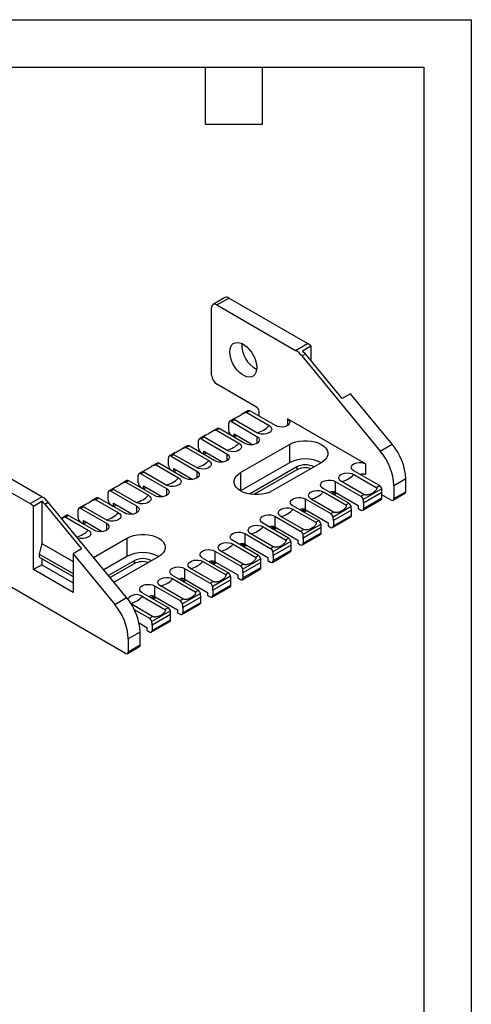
# Model space of a CAD drawing. Header units: millimetres. Extents: x 0 to 559, y 0 to 432.
# Tile 5 of 5: x 438 to 559, y 168 to 432. Entities that reach past the tile are written whole.
import ezdxf

# ---------------------------------------------------------------- set-up
doc = ezdxf.new("R2010")
doc.units = ezdxf.units.MM
doc.header["$LTSCALE"] = 2
doc.layers.add('TEXT', color=140, linetype='Continuous', lineweight=25)

msp = doc.modelspace()

# ---------------------------------------------------------------- linework, layer by layer
at = {"color": 7, "linetype": 'Continuous'}
for p, q in [((0, 431.81), (558.8, 431.81)), ((558.8, 431.81), (558.8, 0.01))]:
    msp.add_line(p, q, dxfattribs=at)
for p, q in [((492.9, 357.4), (489.71, 355.56)), ((490.71, 355.46), (493.9, 357.3)), ((514.97, 345.13), (493.9, 357.3)), ((489.3, 336.68), (489.3, 354.65)), ((490.71, 355.46), (511.79, 343.29)), ((511.79, 343.29), (514.97, 345.13)), ((513.62, 343.16), (515.89, 344.46)), ((515.89, 344.46), (515.89, 340.54)), ((513.5, 341.79), (514.42, 342.32)), ((513.5, 341.79), (534.45, 316.3)), ((524.23, 330.39), (514.42, 342.32)), ((501.32, 328.11), (490.71, 334.23)), ((526.49, 331.69), (524.23, 330.39)), ((537.63, 318.14), (526.49, 331.69)), ((499.05, 327.14), (497.36, 326.16)), ((499.55, 327.09), (498.73, 326.61)), ((506.41, 323.13), (499.55, 327.09)), ((502.03, 325.66), (502.03, 326.88)), ((495.8, 325.26), (494.1, 324.28)), ((495.43, 324.71), (494.6, 324.23)), ((494.6, 324.23), (501.46, 320.27)), ((501.44, 321.24), (495.43, 324.71)), ((498.73, 326.61), (504.74, 323.14)), ((530.52, 312.88), (509.59, 324.97)), ((509.59, 324.97), (509.59, 323.13)), ((490.85, 322.4), (489.22, 321.46)), ((491.35, 322.35), (490.6, 321.92)), ((490.6, 321.92), (496.61, 318.45)), ((498.21, 318.39), (491.35, 322.35)), ((493.9, 321.78), (493.9, 323.82)), ((485.83, 317.13), (485.83, 319.17)), ((487.67, 320.57), (486.04, 319.63)), ((487.3, 320.01), (486.54, 319.58)), ((486.54, 319.58), (493.4, 315.62)), ((493.31, 316.54), (487.3, 320.01)), ((494.6, 320.56), (495.31, 320.15)), ((495.31, 320.15), (495.31, 320.96)), ((495.31, 320.96), (500.37, 318.04)), ((495.31, 320.15), (496.02, 320.56)), ((501.46, 320.27), (501.46, 318.39)), ((482.79, 317.75), (481.16, 316.81)), ((483.29, 317.7), (482.53, 317.26)), ((482.53, 317.26), (488.54, 313.79)), ((490.15, 313.74), (483.29, 317.7)), ((487.25, 315.49), (487.25, 316.31)), ((487.25, 316.31), (492.31, 313.39)), ((497.08, 310.56), (510.16, 318.11)), ((510.16, 318.11), (510.16, 313.21)), ((534.45, 316.3), (537.63, 318.14)), ((419.65, 314.44), (440.73, 302.27)), ((443.91, 304.11), (422.83, 316.27)), ((477.77, 312.47), (477.77, 314.52)), ((479.61, 315.91), (477.98, 314.97)), ((479.24, 315.36), (478.48, 314.92)), ((478.48, 314.92), (485.34, 310.96)), ((485.25, 311.89), (479.24, 315.36)), ((486.54, 315.9), (487.25, 315.49)), ((487.25, 315.49), (487.96, 315.9)), ((493.4, 315.62), (493.4, 313.74)), ((471.55, 311.26), (469.92, 310.32)), ((474.73, 313.1), (473.1, 312.16)), ((475.23, 313.05), (474.47, 312.61)), ((474.47, 312.61), (480.48, 309.14)), ((482.09, 309.09), (475.23, 313.05)), ((478.48, 311.25), (479.19, 310.84)), ((479.19, 310.84), (479.19, 311.66)), ((479.19, 311.66), (484.25, 308.73)), ((479.19, 310.84), (479.9, 311.25)), ((510.16, 313.21), (497.08, 305.66)), ((512.1, 312.09), (499.5, 304.81)), ((512.1, 311.27), (500.66, 304.66)), ((518.64, 313.21), (505.56, 305.66)), ((512.1, 312.09), (512.1, 311.27)), ((534.2, 307.09), (527.34, 311.05)), ((530.52, 312.88), (530.52, 310.03)), ((466.67, 308.44), (465.04, 307.5)), ((467.17, 308.39), (466.41, 307.96)), ((474.03, 304.43), (467.17, 308.39)), ((469.71, 307.82), (469.71, 309.86)), ((471.17, 310.71), (470.42, 310.27)), ((470.42, 310.27), (477.28, 306.31)), ((477.19, 307.24), (471.17, 310.71)), ((485.34, 310.96), (485.34, 309.09)), ((497.08, 310.56), (497.08, 305.66)), ((527.36, 310.08), (533.38, 306.61)), ((541.27, 308.89), (538.09, 307.05)), ((541.27, 305.45), (541.27, 308.89)), ((463.49, 306.61), (461.86, 305.67)), ((463.11, 306.05), (462.36, 305.62)), ((469.12, 302.58), (463.11, 306.05)), ((466.41, 307.96), (472.42, 304.49)), ((470.42, 306.6), (471.13, 306.19)), ((471.13, 306.19), (471.13, 307)), ((471.13, 307), (476.19, 304.08)), ((471.13, 306.19), (471.83, 306.6)), ((477.28, 306.31), (477.28, 304.43)), ((526, 302.35), (519.14, 306.31)), ((522.39, 308.19), (529.25, 304.23)), ((522.39, 308.19), (522.39, 305.33)), ((530.08, 304.71), (524.07, 308.18)), ((534.86, 306.18), (529.91, 303.32)), ((533.38, 306.61), (534.2, 307.09)), ((538.09, 307.05), (538.09, 303.62)), ((440.73, 302.27), (443.91, 304.11)), ((458.61, 303.79), (456.98, 302.85)), ((459.11, 303.74), (458.35, 303.3)), ((458.35, 303.3), (464.36, 299.83)), ((465.97, 299.78), (459.11, 303.74)), ((461.65, 303.17), (461.65, 305.21)), ((462.36, 305.62), (469.22, 301.66)), ((514.33, 303.54), (521.19, 299.58)), ((514.33, 303.54), (514.33, 300.68)), ((521.95, 300.01), (515.93, 303.48)), ((519.23, 305.39), (525.24, 301.92)), ((521.4, 305), (522.17, 305.45)), ((521.76, 304.8), (522.53, 305.25)), ((522.05, 304.63), (522.83, 305.08)), ((522.39, 305.33), (528.54, 301.78)), ((529.25, 304.23), (530.08, 304.71)), ((529.75, 300.51), (534.7, 303.36)), ((534.91, 305.22), (529.96, 302.36)), ((529.96, 300.96), (534.91, 303.82)), ((534.91, 303.82), (534.91, 305.22)), ((537.38, 303.21), (534.91, 304.64)), ((537.88, 303.16), (541.06, 305)), ((538.09, 303.62), (541.27, 305.45)), ((441.64, 301.6), (443.9, 302.91)), ((441.64, 284.59), (441.64, 301.6)), ((443.9, 302.91), (443.9, 291.62)), ((444.7, 302.07), (445.62, 302.61)), ((444.7, 302.07), (454.51, 290.14)), ((466.56, 277.11), (445.62, 302.61)), ((453.59, 298.51), (453.59, 300.56)), ((455.42, 301.95), (453.8, 301.01)), ((455.05, 301.4), (454.3, 300.96)), ((454.3, 300.96), (461.16, 297)), ((461.06, 297.93), (455.05, 301.4)), ((462.36, 301.94), (463.07, 301.53)), ((463.07, 302.35), (468.13, 299.43)), ((463.07, 301.53), (463.07, 302.35)), ((463.07, 301.53), (463.77, 301.94)), ((469.22, 301.66), (469.22, 299.78)), ((517.94, 297.7), (511.08, 301.66)), ((511.17, 300.73), (517.18, 297.26)), ((513.34, 300.35), (514.11, 300.79)), ((513.7, 300.15), (514.47, 300.6)), ((514.33, 300.68), (520.48, 297.13)), ((526.66, 301.45), (521.85, 298.67)), ((526.71, 300.48), (521.9, 297.71)), ((525.24, 301.92), (526, 302.35)), ((526.71, 299.09), (526.71, 300.48)), ((528.54, 301.78), (528.54, 300.96)), ((528.54, 300.96), (529.25, 300.55)), ((529.96, 302.36), (529.96, 300.96)), ((450.55, 299.14), (449.14, 298.32)), ((451.05, 299.09), (450.29, 298.65)), ((450.29, 298.65), (456.3, 295.18)), ((457.9, 295.13), (451.05, 299.09)), ((506.27, 298.88), (513.13, 294.92)), ((506.27, 298.88), (506.27, 296.02)), ((513.88, 295.36), (507.87, 298.83)), ((513.99, 299.98), (514.77, 300.43)), ((521.19, 299.58), (521.95, 300.01)), ((521.69, 295.85), (526.5, 298.63)), ((521.9, 296.31), (526.71, 299.09)), ((454.3, 297.29), (455.01, 296.88)), ((455.01, 297.7), (460.07, 294.77)), ((455.01, 296.88), (455.01, 297.7)), ((455.01, 296.88), (455.71, 297.29)), ((461.16, 297), (461.16, 295.13)), ((509.88, 293.04), (503.02, 297)), ((503.11, 296.08), (509.12, 292.61)), ((505.28, 295.7), (506.04, 296.14)), ((505.63, 295.49), (506.41, 295.94)), ((505.93, 295.32), (506.7, 295.77)), ((506.27, 296.02), (512.42, 292.47)), ((513.13, 294.92), (513.88, 295.36)), ((518.6, 296.79), (513.79, 294.02)), ((518.64, 295.83), (513.84, 293.05)), ((517.18, 297.26), (517.94, 297.7)), ((518.64, 294.43), (518.64, 295.83)), ((520.48, 297.13), (520.48, 296.31)), ((520.48, 296.31), (521.19, 295.9)), ((521.9, 297.71), (521.9, 296.31)), ((457.74, 287.85), (466.67, 293)), ((466.67, 293), (466.67, 288.1)), ((498.21, 294.23), (505.07, 290.27)), ((498.21, 294.23), (498.21, 291.37)), ((505.82, 290.7), (499.81, 294.17)), ((509.12, 292.61), (509.88, 293.04)), ((513.63, 291.2), (518.44, 293.97)), ((513.84, 291.66), (518.64, 294.43)), ((513.84, 293.05), (513.84, 291.66)), ((443.9, 291.62), (443.2, 288.76)), ((443.9, 291.62), (452.25, 286.8)), ((454.51, 290.14), (452.25, 288.83)), ((501.82, 288.39), (494.96, 292.35)), ((495.05, 291.42), (501.06, 287.95)), ((497.22, 291.04), (497.98, 291.48)), ((497.57, 290.84), (498.35, 291.29)), ((497.87, 290.67), (498.64, 291.12)), ((498.21, 291.37), (504.36, 287.82)), ((505.07, 290.27), (505.82, 290.7)), ((510.54, 292.14), (505.73, 289.36)), ((510.58, 291.17), (505.78, 288.4)), ((510.58, 289.78), (510.58, 291.17)), ((512.42, 292.47), (512.42, 291.66)), ((512.42, 291.66), (513.13, 291.25)), ((443.2, 288.76), (443.2, 287.94)), ((443.2, 288.76), (452.25, 283.53)), ((443.2, 287.94), (452.25, 282.72)), ((443.9, 287.53), (443.9, 285.9)), ((452.25, 288.83), (452.25, 278.47)), ((452.25, 288.83), (463.38, 275.27)), ((466.67, 288.1), (460.47, 284.53)), ((475.16, 288.11), (463.2, 281.2)), ((493.75, 283.74), (486.9, 287.7)), ((490.15, 289.57), (497.01, 285.61)), ((490.15, 289.57), (490.15, 286.72)), ((497.76, 286.05), (491.75, 289.52)), ((502.48, 287.48), (497.67, 284.71)), ((501.06, 287.95), (501.82, 288.39)), ((504.36, 287.82), (504.36, 287)), ((505.57, 286.54), (510.38, 289.32)), ((505.78, 287), (510.58, 289.78)), ((505.78, 288.4), (505.78, 287)), ((443.9, 285.9), (441.64, 284.59)), ((443.9, 285.9), (452.25, 281.08)), ((468.62, 286.98), (461.72, 283)), ((468.62, 286.17), (462.18, 282.45)), ((468.62, 286.98), (468.62, 286.17)), ((482.09, 284.92), (488.95, 280.96)), ((482.09, 284.92), (482.09, 282.06)), ((489.7, 281.4), (483.69, 284.87)), ((486.99, 286.77), (493, 283.3)), ((489.16, 286.39), (489.92, 286.83)), ((489.51, 286.19), (490.29, 286.63)), ((489.81, 286.02), (490.58, 286.47)), ((490.15, 286.72), (496.3, 283.17)), ((497.01, 285.61), (497.76, 286.05)), ((497.51, 281.89), (502.32, 284.67)), ((502.52, 286.52), (497.71, 283.75)), ((497.71, 282.35), (502.52, 285.12)), ((502.52, 285.12), (502.52, 286.52)), ((504.36, 287), (505.07, 286.59)), ((466.32, 262.18), (431.67, 282.19)), ((452.25, 278.47), (441.64, 284.59)), ((485.69, 279.08), (478.83, 283.04)), ((478.93, 282.12), (484.94, 278.65)), ((481.1, 281.74), (481.86, 282.18)), ((482.09, 282.06), (488.24, 278.51)), ((494.41, 282.83), (489.61, 280.06)), ((493, 283.3), (493.75, 283.74)), ((496.3, 283.17), (496.3, 282.35)), ((496.3, 282.35), (497.01, 281.94)), ((497.71, 283.75), (497.71, 282.35)), ((474.03, 280.27), (480.89, 276.31)), ((474.03, 280.27), (474.03, 277.41)), ((481.64, 276.74), (475.63, 280.21)), ((481.45, 281.53), (482.23, 281.98)), ((481.74, 281.36), (482.52, 281.81)), ((488.95, 280.96), (489.7, 281.4)), ((489.45, 277.24), (494.25, 280.01)), ((494.46, 281.87), (489.65, 279.09)), ((489.65, 277.7), (494.46, 280.47)), ((494.46, 280.47), (494.46, 281.87)), ((463.38, 275.27), (466.56, 277.11)), ((477.63, 274.43), (470.77, 278.39)), ((470.8, 277.42), (476.81, 273.95)), ((473.04, 277.08), (473.8, 277.52)), ((473.39, 276.88), (474.17, 277.33)), ((473.68, 276.71), (474.46, 277.16)), ((474.03, 277.41), (480.18, 273.86)), ((486.35, 278.18), (481.55, 275.4)), ((486.4, 277.21), (481.59, 274.44)), ((484.94, 278.65), (485.69, 279.08)), ((486.4, 275.82), (486.4, 277.21)), ((488.24, 278.51), (488.24, 277.7)), ((488.24, 277.7), (488.95, 277.29)), ((489.65, 279.09), (489.65, 277.7)), ((473.51, 272.05), (467.85, 275.32)), ((476.81, 273.95), (477.63, 274.43)), ((480.89, 276.31), (481.64, 276.74)), ((481.39, 272.58), (486.19, 275.36)), ((481.59, 273.04), (486.4, 275.82)), ((481.59, 274.44), (481.59, 273.04)), ((468.63, 273.91), (472.68, 271.57)), ((472.68, 271.57), (473.51, 272.05)), ((478.29, 273.52), (473.34, 270.67)), ((478.34, 272.56), (473.39, 269.7)), ((478.34, 271.16), (478.34, 272.56)), ((480.18, 273.86), (480.18, 273.04)), ((480.18, 273.04), (480.89, 272.63)), ((469.93, 270.31), (471.98, 269.12)), ((471.98, 269.12), (471.98, 268.31)), ((473.18, 267.85), (478.13, 270.71)), ((473.39, 268.31), (478.34, 271.16)), ((473.39, 269.7), (473.39, 268.31)), ((470.21, 267.87), (467.03, 266.03)), ((470.21, 264.43), (470.21, 267.87)), ((471.98, 268.31), (472.68, 267.9)), ((466.82, 262.13), (470, 263.97)), ((467.03, 266.03), (467.03, 262.59)), ((467.03, 262.59), (470.21, 264.43))]:
    msp.add_line(p, q)
at = {"flags": 128}
for points in [[(494.18, 342.85), (494.24, 343.58), (494.42, 344.21), (494.72, 344.73), (495.12, 345.11), (495.61, 345.34), (496.18, 345.42), (496.8, 345.34), (497.45, 345.1), (498.12, 344.72), (498.77, 344.2), (499.39, 343.56), (499.96, 342.83), (500.45, 342.03), (500.85, 341.19), (501.15, 340.33), (501.33, 339.48), (501.39, 338.68), (501.33, 337.95), (501.15, 337.32), (500.85, 336.8), (500.45, 336.42), (499.96, 336.19), (499.39, 336.11), (498.77, 336.19), (498.12, 336.43), (497.45, 336.81), (496.8, 337.33), (496.18, 337.96), (495.61, 338.7), (495.12, 339.5), (494.72, 340.34), (494.42, 341.2), (494.24, 342.05), (494.18, 342.85)], [(509.59, 324.97), (509.98, 324.67), (510.2, 324.32), (510.25, 323.95), (510.11, 323.59), (509.8, 323.27), (509.35, 323.01), (508.79, 322.83), (508.16, 322.75), (507.52, 322.78), (506.92, 322.91), (506.41, 323.13)], [(504.74, 323.14), (505.14, 322.84), (505.37, 322.48), (505.41, 322.09), (505.27, 321.72), (504.96, 321.38), (504.49, 321.11), (503.9, 320.93), (503.25, 320.85), (502.59, 320.87), (501.97, 321.01), (501.44, 321.24)], [(501.46, 320.27), (501.85, 319.97), (502.08, 319.61), (502.13, 319.24), (501.99, 318.87), (501.68, 318.54), (501.21, 318.27), (500.64, 318.09), (500, 318.01), (499.35, 318.04), (498.73, 318.17), (498.21, 318.39)], [(510.16, 318.11), (510.96, 318.5), (511.87, 318.8), (512.85, 319), (513.88, 319.11), (514.92, 319.11), (515.95, 319), (516.94, 318.8), (517.84, 318.5), (518.64, 318.11), (519.32, 317.65), (519.84, 317.12), (520.2, 316.56), (520.38, 315.96), (520.38, 315.36), (520.2, 314.76), (519.84, 314.19), (519.32, 313.67), (518.64, 313.21)], [(496.61, 318.45), (497, 318.14), (497.24, 317.78), (497.28, 317.4), (497.14, 317.03), (496.82, 316.69), (496.35, 316.42), (495.77, 316.23), (495.12, 316.15), (494.46, 316.18), (493.84, 316.31), (493.31, 316.54)], [(488.54, 313.79), (488.94, 313.49), (489.17, 313.13), (489.22, 312.75), (489.08, 312.37), (488.76, 312.04), (488.29, 311.76), (487.71, 311.58), (487.06, 311.5), (486.4, 311.53), (485.78, 311.66), (485.25, 311.89)], [(493.4, 315.62), (493.79, 315.32), (494.02, 314.96), (494.07, 314.58), (493.93, 314.22), (493.62, 313.88), (493.15, 313.62), (492.58, 313.44), (491.94, 313.35), (491.29, 313.38), (490.67, 313.51), (490.15, 313.74)], [(527.34, 311.05), (526.96, 311.34), (526.73, 311.69), (526.69, 312.06), (526.82, 312.42), (527.13, 312.74), (527.58, 313), (528.15, 313.18), (528.77, 313.26), (529.41, 313.23), (530.01, 313.1), (530.52, 312.88)], [(480.48, 309.14), (480.88, 308.83), (481.11, 308.47), (481.16, 308.09), (481.02, 307.72), (480.7, 307.38), (480.23, 307.11), (479.65, 306.93), (479, 306.85), (478.34, 306.87), (477.72, 307.01), (477.19, 307.24)], [(485.34, 310.96), (485.73, 310.66), (485.96, 310.31), (486.01, 309.93), (485.87, 309.56), (485.55, 309.23), (485.09, 308.96), (484.52, 308.78), (483.88, 308.7), (483.22, 308.73), (482.61, 308.86), (482.09, 309.09)], [(505.56, 305.66), (504.76, 305.27), (503.86, 304.97), (502.87, 304.76), (501.84, 304.66), (500.8, 304.66), (499.77, 304.76), (498.78, 304.97), (497.88, 305.27), (497.08, 305.66), (496.41, 306.12), (495.88, 306.64), (495.52, 307.21), (495.34, 307.81), (495.34, 308.41), (495.52, 309), (495.88, 309.57), (496.41, 310.09), (497.08, 310.56)], [(519.14, 306.31), (518.75, 306.61), (518.52, 306.97), (518.47, 307.34), (518.61, 307.71), (518.92, 308.05), (519.39, 308.31), (519.96, 308.49), (520.6, 308.57), (521.25, 308.55), (521.87, 308.42), (522.39, 308.19)], [(524.07, 308.18), (523.67, 308.48), (523.44, 308.84), (523.39, 309.22), (523.53, 309.6), (523.85, 309.93), (524.32, 310.21), (524.9, 310.39), (525.55, 310.47), (526.21, 310.44), (526.83, 310.31), (527.36, 310.08)], [(529.15, 310.11), (529.14, 310.1), (529.09, 310.04)], [(477.28, 306.31), (477.67, 306.01), (477.9, 305.65), (477.95, 305.28), (477.81, 304.91), (477.49, 304.58), (477.03, 304.31), (476.46, 304.13), (475.82, 304.05), (475.16, 304.07), (474.55, 304.21), (474.03, 304.43)], [(515.93, 303.48), (515.54, 303.79), (515.3, 304.15), (515.26, 304.53), (515.4, 304.9), (515.72, 305.24), (516.19, 305.51), (516.77, 305.69), (517.42, 305.78), (518.08, 305.75), (518.7, 305.61), (519.23, 305.39)], [(472.42, 304.49), (472.82, 304.18), (473.05, 303.82), (473.1, 303.44), (472.96, 303.06), (472.64, 302.73), (472.17, 302.46), (471.59, 302.27), (470.94, 302.19), (470.28, 302.22), (469.66, 302.35), (469.12, 302.58)], [(511.08, 301.66), (510.69, 301.96), (510.46, 302.31), (510.41, 302.69), (510.55, 303.06), (510.86, 303.39), (511.33, 303.66), (511.9, 303.84), (512.54, 303.92), (513.19, 303.89), (513.81, 303.76), (514.33, 303.54)], [(469.22, 301.66), (469.61, 301.35), (469.84, 301), (469.89, 300.62), (469.75, 300.25), (469.43, 299.92), (468.97, 299.66), (468.4, 299.47), (467.76, 299.39), (467.1, 299.42), (466.49, 299.55), (465.97, 299.78)], [(507.87, 298.83), (507.48, 299.13), (507.24, 299.49), (507.2, 299.88), (507.34, 300.25), (507.66, 300.59), (508.13, 300.86), (508.71, 301.04), (509.36, 301.12), (510.02, 301.1), (510.64, 300.96), (511.17, 300.73)], [(464.36, 299.83), (464.76, 299.53), (464.99, 299.17), (465.04, 298.79), (464.9, 298.41), (464.58, 298.07), (464.11, 297.8), (463.53, 297.62), (462.88, 297.54), (462.22, 297.57), (461.59, 297.7), (461.06, 297.93)], [(503.02, 297), (502.63, 297.31), (502.4, 297.66), (502.35, 298.04), (502.49, 298.41), (502.8, 298.74), (503.27, 299.01), (503.84, 299.19), (504.48, 299.27), (505.13, 299.24), (505.75, 299.11), (506.27, 298.88)], [(461.16, 297), (461.55, 296.7), (461.78, 296.35), (461.82, 295.97), (461.69, 295.6), (461.37, 295.27), (460.91, 295), (460.33, 294.82), (459.69, 294.74), (459.04, 294.77), (458.43, 294.9), (457.9, 295.13)], [(499.81, 294.17), (499.41, 294.48), (499.18, 294.84), (499.14, 295.22), (499.28, 295.6), (499.59, 295.93), (500.06, 296.2), (500.65, 296.39), (501.3, 296.47), (501.96, 296.44), (502.58, 296.31), (503.11, 296.08)], [(456.3, 295.18), (456.7, 294.87), (456.93, 294.51), (456.98, 294.13), (456.84, 293.76), (456.52, 293.42), (456.05, 293.15), (455.47, 292.97), (454.82, 292.89), (454.16, 292.91), (453.53, 293.05), (453.45, 293.07)], [(466.67, 293), (467.47, 293.39), (468.38, 293.69), (469.36, 293.9), (470.39, 294), (471.44, 294), (472.47, 293.9), (473.45, 293.69), (474.36, 293.39), (475.16, 293), (475.83, 292.54), (476.35, 292.02), (476.71, 291.45), (476.89, 290.86), (476.89, 290.25), (476.71, 289.66), (476.35, 289.09), (475.83, 288.57), (475.16, 288.11)], [(494.96, 292.35), (494.56, 292.65), (494.34, 293.01), (494.29, 293.38), (494.43, 293.75), (494.74, 294.08), (495.2, 294.35), (495.78, 294.53), (496.42, 294.61), (497.07, 294.59), (497.69, 294.45), (498.21, 294.23)], [(486.9, 287.7), (486.5, 288), (486.27, 288.35), (486.23, 288.73), (486.37, 289.1), (486.68, 289.43), (487.14, 289.7), (487.72, 289.88), (488.36, 289.96), (489.01, 289.93), (489.62, 289.8), (490.15, 289.57)], [(491.75, 289.52), (491.35, 289.83), (491.12, 290.19), (491.07, 290.57), (491.22, 290.94), (491.53, 291.28), (492, 291.55), (492.59, 291.73), (493.23, 291.82), (493.9, 291.79), (494.52, 291.65), (495.05, 291.42)], [(478.83, 283.04), (478.44, 283.35), (478.21, 283.7), (478.17, 284.08), (478.31, 284.45), (478.62, 284.78), (479.08, 285.05), (479.66, 285.23), (480.3, 285.31), (480.95, 285.28), (481.56, 285.15), (482.09, 284.92)], [(483.69, 284.87), (483.29, 285.17), (483.06, 285.53), (483.01, 285.92), (483.15, 286.29), (483.47, 286.63), (483.94, 286.9), (484.52, 287.08), (485.17, 287.16), (485.84, 287.13), (486.46, 287), (486.99, 286.77)], [(475.63, 280.21), (475.23, 280.52), (475, 280.88), (474.95, 281.26), (475.09, 281.64), (475.41, 281.97), (475.88, 282.24), (476.46, 282.43), (477.11, 282.51), (477.77, 282.48), (478.4, 282.35), (478.93, 282.12)], [(470.77, 278.39), (470.38, 278.69), (470.15, 279.05), (470.11, 279.42), (470.24, 279.79), (470.56, 280.12), (471.02, 280.39), (471.6, 280.57), (472.24, 280.65), (472.89, 280.63), (473.5, 280.49), (474.03, 280.27)]]:
    msp.add_lwpolyline(points, dxfattribs=at)
for centre, radius, start, end in [((493.31, 356.48), 1.01, 54.3824, 114.3071), ((490.16, 354.79), 0.873, 50.7967, 189.214), ((504.83, 344.83), 7.45, 177.6712, 242.3234), ((508.46, 337.76), 6.45, 38.6171, 58.9507), ((508.73, 337.67), 7.35, 39.2651, 48.2848), ((512.12, 340.26), 5.64, 48.1444, 59.6571), ((492.37, 336.82), 3.07, 182.6055, 237.3945), ((499.26, 326.68), 0.503, 54.3824, 114.3071), ((500.49, 326.81), 1.54, 2.6055, 57.3945), ((494.33, 323.89), 0.437, 50.7967, 189.214), ((491.06, 321.94), 0.503, 54.3824, 114.3071), ((495.43, 321.85), 1.54, 182.6055, 237.3945), ((499.98, 327.58), 6.51, 282.9789, 317.0158), ((486.27, 319.24), 0.437, 50.7967, 189.214), ((483, 317.29), 0.503, 54.3824, 114.3071), ((487.37, 317.2), 1.54, 182.6055, 237.3945), ((491.85, 322.88), 6.51, 282.9789, 317.0158), ((522.72, 306.34), 15.39, 2.6735, 40.3413), ((525.9, 308.17), 15.39, 2.6735, 40.3413), ((478.2, 314.59), 0.437, 50.7967, 189.214), ((483.78, 318.23), 6.51, 282.9789, 317.0158), ((514.4, 305.07), 9.18, 62.4863, 117.5191), ((474.94, 312.64), 0.503, 54.3824, 114.3071), ((479.31, 312.54), 1.54, 182.6055, 237.3945), ((514.4, 307.7), 4.95, 62.3474, 117.6626), ((514.42, 306.77), 5.06, 73.192, 117.222), ((466.87, 307.98), 0.503, 54.3824, 114.3071), ((470.14, 309.93), 0.437, 50.7967, 189.214), ((475.72, 313.58), 6.51, 282.9789, 317.0158), ((522.61, 314.52), 6.51, 282.9789, 317.0158), ((529.36, 308), 2.34, 60.1028, 66.3258), ((471.25, 307.89), 1.54, 182.6055, 237.3945), ((533.35, 305.77), 1.56, 15.0602, 57.1227), ((524.66, 305.2), 10.25, 0.0751, 5.4736), ((440.58, 298.58), 6.45, 38.6171, 58.9507), ((458.81, 303.33), 0.503, 54.3824, 114.3071), ((462.08, 305.28), 0.437, 50.7967, 189.214), ((463.19, 303.24), 1.54, 182.6055, 237.3945), ((467.66, 308.92), 6.51, 282.9789, 317.0158), ((514.47, 309.82), 6.51, 282.9789, 317.0158), ((521.2, 303.27), 2.38, 60.0987, 66.1938), ((528.4, 302.92), 1.56, 15.0602, 57.1227), ((519.71, 302.35), 10.25, 0.0751, 5.4736), ((534.43, 303.76), 0.48, 304.0564, 7.2558), ((537.66, 303.55), 0.437, 230.7967, 9.214), ((540.78, 305.4), 0.493, 305.0133, 6.2988), ((437.88, 297.4), 5.64, 48.1444, 59.6571), ((439.01, 297.42), 7.35, 39.2651, 48.2848), ((454.02, 300.63), 0.437, 50.7967, 189.214), ((506.41, 305.17), 6.51, 282.9789, 317.0158), ((513.14, 298.61), 2.38, 60.0987, 66.1938), ((525.15, 301.04), 1.56, 15.0602, 57.1227), ((516.46, 300.47), 10.25, 0.0751, 5.4736), ((529.53, 300.89), 0.437, 230.7967, 9.214), ((450.75, 298.68), 0.503, 54.3824, 114.3071), ((455.13, 298.58), 1.54, 182.6055, 237.3945), ((459.6, 304.27), 6.51, 282.9789, 317.0158), ((520.34, 298.26), 1.56, 15.0602, 57.1227), ((511.65, 297.69), 10.25, 0.0751, 5.4736), ((526.23, 299.02), 0.48, 304.0564, 7.2558), ((498.35, 300.51), 6.51, 282.9789, 317.0158), ((505.08, 293.96), 2.38, 60.0987, 66.1938), ((517.09, 296.39), 1.56, 15.0602, 57.1227), ((508.4, 295.81), 10.25, 0.0751, 5.4736), ((521.47, 296.24), 0.437, 230.7967, 9.214), ((451.43, 299.76), 6.69, 285.7603, 316.7672), ((509.03, 291.73), 1.56, 15.0602, 57.1227), ((512.28, 293.61), 1.56, 15.0602, 57.1227), ((503.59, 293.04), 10.25, 0.0751, 5.4736), ((518.17, 294.37), 0.48, 304.0564, 7.2558), ((490.29, 295.86), 6.51, 282.9789, 317.0158), ((497.02, 289.3), 2.38, 60.0987, 66.1938), ((504.22, 288.96), 1.56, 15.0602, 57.1227), ((500.34, 291.16), 10.25, 0.0751, 5.4736), ((513.41, 291.59), 0.437, 230.7967, 9.214), ((470.91, 279.96), 9.18, 62.4863, 117.5191), ((470.91, 282.6), 4.95, 62.3474, 117.6626), ((500.97, 287.08), 1.56, 15.0602, 57.1227), ((492.28, 286.51), 10.25, 0.0751, 5.4736), ((495.53, 288.39), 10.25, 0.0751, 5.4736), ((510.11, 289.72), 0.48, 304.0564, 7.2558), ((470.93, 281.67), 5.06, 73.192, 117.222), ((482.23, 291.21), 6.51, 282.9789, 317.0158), ((488.96, 284.65), 2.38, 60.0987, 66.1938), ((496.16, 284.3), 1.56, 15.0602, 57.1227), ((487.47, 283.73), 10.25, 0.0751, 5.4736), ((502.05, 285.06), 0.48, 304.0564, 7.2558), ((505.34, 286.93), 0.437, 230.7967, 9.214), ((474.17, 286.55), 6.51, 282.9789, 317.0158), ((480.9, 280), 2.38, 60.0987, 66.1938), ((492.91, 282.43), 1.56, 15.0602, 57.1227), ((484.21, 281.85), 10.25, 0.0751, 5.4736), ((497.28, 282.28), 0.437, 230.7967, 9.214), ((488.1, 279.65), 1.56, 15.0602, 57.1227), ((479.41, 279.08), 10.25, 0.0751, 5.4736), ((493.99, 280.41), 0.48, 304.0564, 7.2558), ((454.83, 267.15), 15.39, 2.6735, 40.3413), ((469.2, 274.94), 2.95, 57.2459, 142.4913), ((465.95, 281.98), 6.65, 285.248, 316.8126), ((472.84, 275.34), 2.38, 60.0987, 66.1938), ((484.85, 277.77), 1.56, 15.0602, 57.1227), ((476.15, 277.2), 10.25, 0.0751, 5.4736), ((489.22, 277.63), 0.437, 230.7967, 9.214), ((451.65, 265.31), 15.39, 2.6735, 40.3413), ((476.78, 273.12), 1.56, 15.0602, 57.1227), ((480.04, 275), 1.56, 15.0602, 57.1227), ((471.34, 274.42), 10.25, 0.0751, 5.4736), ((485.92, 275.76), 0.48, 304.0564, 7.2558), ((471.83, 270.26), 1.56, 15.0602, 57.1227), ((468.09, 272.55), 10.25, 0.0751, 5.4736), ((481.16, 272.97), 0.437, 230.7967, 9.214), ((463.14, 269.69), 10.25, 0.0751, 5.4736), ((477.86, 271.1), 0.48, 304.0564, 7.2558), ((472.96, 268.24), 0.437, 230.7967, 9.214), ((469.72, 264.37), 0.493, 305.0133, 6.2988), ((466.59, 262.52), 0.437, 230.7967, 9.214)]:
    msp.add_arc(centre, radius, start, end)
for points, knots in [([(495.43, 324.71), (495.42, 324.72), (495.39, 324.73), (495.36, 324.76), (495.33, 324.78), (495.32, 324.81), (495.31, 324.84), (495.31, 324.87), (495.32, 324.9), (495.33, 324.93), (495.38, 324.98), (495.47, 325.07), (495.7, 325.2), (496.04, 325.39), (496.51, 325.65), (497, 325.95), (497.45, 326.22), (497.82, 326.42), (498.07, 326.54), (498.26, 326.61), (498.41, 326.64), (498.53, 326.66), (498.64, 326.65), (498.7, 326.62), (498.73, 326.61)], [0, 0, 0, 0, 0.011244, 0.022575, 0.034271, 0.046581, 0.059721, 0.073869, 0.089167, 0.105729, 0.123644, 0.182176, 0.248269, 0.370478, 0.500084, 0.629605, 0.751899, 0.817935, 0.876523, 0.907771, 0.934869, 0.958517, 0.979755, 1, 1, 1, 1]), ([(487.3, 320.01), (487.28, 320.02), (487.26, 320.04), (487.22, 320.06), (487.2, 320.09), (487.19, 320.12), (487.18, 320.15), (487.18, 320.17), (487.19, 320.2), (487.2, 320.23), (487.25, 320.29), (487.34, 320.37), (487.57, 320.51), (487.91, 320.7), (488.37, 320.96), (488.87, 321.25), (489.32, 321.52), (489.69, 321.72), (489.94, 321.84), (490.13, 321.91), (490.27, 321.95), (490.4, 321.96), (490.51, 321.96), (490.57, 321.93), (490.6, 321.92)], [0, 0, 0, 0, 0.011244, 0.022575, 0.034271, 0.046581, 0.059721, 0.073869, 0.089167, 0.105729, 0.123644, 0.182176, 0.248269, 0.370478, 0.500084, 0.629605, 0.751899, 0.817935, 0.876523, 0.907771, 0.934869, 0.958517, 0.979755, 1, 1, 1, 1]), ([(479.24, 315.36), (479.22, 315.37), (479.2, 315.38), (479.16, 315.41), (479.14, 315.44), (479.12, 315.46), (479.12, 315.49), (479.12, 315.52), (479.13, 315.55), (479.14, 315.58), (479.19, 315.64), (479.28, 315.72), (479.5, 315.86), (479.85, 316.05), (480.31, 316.31), (480.81, 316.6), (481.26, 316.87), (481.63, 317.07), (481.88, 317.19), (482.07, 317.26), (482.21, 317.3), (482.34, 317.31), (482.45, 317.3), (482.51, 317.28), (482.53, 317.26)], [0, 0, 0, 0, 0.011244, 0.022575, 0.034271, 0.046581, 0.059721, 0.073869, 0.089167, 0.105729, 0.123644, 0.182176, 0.248269, 0.370478, 0.500084, 0.629605, 0.751899, 0.817935, 0.876523, 0.907771, 0.934869, 0.958517, 0.979755, 1, 1, 1, 1]), ([(471.17, 310.71), (471.16, 310.71), (471.13, 310.73), (471.1, 310.76), (471.08, 310.78), (471.06, 310.81), (471.06, 310.84), (471.06, 310.87), (471.06, 310.9), (471.08, 310.93), (471.12, 310.98), (471.22, 311.06), (471.44, 311.2), (471.79, 311.39), (472.25, 311.65), (472.75, 311.95), (473.2, 312.21), (473.57, 312.42), (473.81, 312.53), (474.01, 312.61), (474.15, 312.64), (474.28, 312.66), (474.39, 312.65), (474.45, 312.62), (474.47, 312.61)], [0, 0, 0, 0, 0.011244, 0.022575, 0.034271, 0.046581, 0.059721, 0.073869, 0.089167, 0.105729, 0.123644, 0.182176, 0.248269, 0.370478, 0.500084, 0.629605, 0.751899, 0.817935, 0.876523, 0.907771, 0.934869, 0.958517, 0.979755, 1, 1, 1, 1]), ([(529.08, 310.04), (529.2, 310.11), (529.47, 310.24), (529.9, 310.26), (530.17, 310.18), (530.3, 310.14)], [0, 0, 0, 0, 0.307946, 0.66851, 1, 1, 1, 1]), ([(463.11, 306.05), (463.1, 306.06), (463.07, 306.08), (463.04, 306.1), (463.02, 306.13), (463, 306.16), (462.99, 306.18), (462.99, 306.21), (463, 306.24), (463.02, 306.27), (463.06, 306.33), (463.16, 306.41), (463.38, 306.55), (463.73, 306.74), (464.19, 307), (464.69, 307.29), (465.13, 307.56), (465.5, 307.76), (465.75, 307.88), (465.95, 307.95), (466.09, 307.99), (466.22, 308), (466.33, 308), (466.38, 307.97), (466.41, 307.96)], [0, 0, 0, 0, 0.011244, 0.022575, 0.034271, 0.046581, 0.059721, 0.073869, 0.089167, 0.105729, 0.123644, 0.182176, 0.248269, 0.370478, 0.500084, 0.629605, 0.751899, 0.817935, 0.876523, 0.907771, 0.934869, 0.958517, 0.979755, 1, 1, 1, 1]), ([(533.38, 306.61), (533.39, 306.6), (533.42, 306.58), (533.45, 306.55), (533.47, 306.51), (533.49, 306.46), (533.49, 306.41), (533.49, 306.35), (533.49, 306.29), (533.47, 306.22), (533.43, 306.1), (533.33, 305.92), (533.11, 305.63), (532.76, 305.31), (532.3, 304.99), (531.8, 304.75), (531.35, 304.62), (530.99, 304.57), (530.74, 304.56), (530.54, 304.57), (530.4, 304.59), (530.27, 304.62), (530.16, 304.66), (530.1, 304.69), (530.08, 304.71)], [0, 0, 0, 0, 0.011244, 0.022575, 0.034271, 0.046581, 0.059721, 0.073869, 0.089167, 0.105729, 0.123644, 0.182176, 0.248269, 0.370478, 0.500084, 0.629605, 0.751899, 0.817935, 0.876523, 0.907771, 0.934869, 0.958517, 0.979755, 1, 1, 1, 1]), ([(455.05, 301.4), (455.04, 301.41), (455.01, 301.42), (454.98, 301.45), (454.96, 301.48), (454.94, 301.5), (454.93, 301.53), (454.93, 301.56), (454.94, 301.59), (454.96, 301.62), (455, 301.68), (455.1, 301.76), (455.32, 301.9), (455.67, 302.08), (456.13, 302.35), (456.63, 302.64), (457.07, 302.91), (457.44, 303.11), (457.69, 303.23), (457.89, 303.3), (458.03, 303.33), (458.16, 303.35), (458.27, 303.34), (458.32, 303.32), (458.35, 303.3)], [0, 0, 0, 0, 0.0112436, 0.0225754, 0.0342709, 0.0465807, 0.0597207, 0.0738686, 0.0891672, 0.1057295, 0.1236445, 0.1821763, 0.2482689, 0.3704775, 0.5000836, 0.6296046, 0.7518988, 0.8179354, 0.876523, 0.9077706, 0.934869, 0.9585167, 0.9797548, 1, 1, 1, 1]), ([(520.87, 305.31), (521.01, 305.39), (521.31, 305.54), (521.76, 305.57), (522.04, 305.49), (522.17, 305.45)], [0, 0, 0, 0, 0.344527, 0.684845, 1, 1, 1, 1]), ([(512.81, 300.66), (512.95, 300.74), (513.24, 300.89), (513.7, 300.92), (513.97, 300.83), (514.11, 300.79)], [0, 0, 0, 0, 0.344527, 0.684845, 1, 1, 1, 1]), ([(525.24, 301.92), (525.26, 301.91), (525.28, 301.89), (525.32, 301.85), (525.34, 301.81), (525.36, 301.77), (525.36, 301.72), (525.36, 301.66), (525.35, 301.6), (525.34, 301.53), (525.29, 301.41), (525.2, 301.22), (524.98, 300.94), (524.63, 300.61), (524.17, 300.3), (523.67, 300.06), (523.22, 299.93), (522.85, 299.87), (522.6, 299.87), (522.41, 299.88), (522.27, 299.9), (522.14, 299.93), (522.03, 299.97), (521.97, 300), (521.95, 300.01)], [0, 0, 0, 0, 0.011244, 0.022575, 0.034271, 0.046581, 0.059721, 0.073869, 0.089167, 0.105729, 0.123644, 0.182176, 0.248269, 0.370478, 0.500084, 0.629605, 0.751899, 0.817935, 0.876523, 0.907771, 0.934869, 0.958517, 0.979755, 1, 1, 1, 1]), ([(449.14, 298.32), (449.32, 298.42), (449.55, 298.54), (449.86, 298.66), (450.03, 298.69), (450.18, 298.7), (450.25, 298.66), (450.29, 298.65)], [0, 0, 0, 0, 0.482675, 0.643626, 0.77839, 0.893688, 1, 1, 1, 1]), ([(504.75, 296.01), (504.89, 296.08), (505.18, 296.24), (505.64, 296.26), (505.91, 296.18), (506.04, 296.14)], [0, 0, 0, 0, 0.3445272, 0.6848453, 1, 1, 1, 1]), ([(517.18, 297.26), (517.2, 297.25), (517.22, 297.24), (517.25, 297.2), (517.28, 297.16), (517.29, 297.11), (517.3, 297.06), (517.3, 297.01), (517.29, 296.94), (517.28, 296.88), (517.23, 296.75), (517.14, 296.57), (516.91, 296.28), (516.57, 295.96), (516.1, 295.64), (515.61, 295.4), (515.16, 295.27), (514.79, 295.22), (514.54, 295.21), (514.35, 295.23), (514.2, 295.25), (514.08, 295.28), (513.97, 295.31), (513.91, 295.34), (513.88, 295.36)], [0, 0, 0, 0, 0.011244, 0.022575, 0.034271, 0.046581, 0.059721, 0.073869, 0.089167, 0.105729, 0.123644, 0.182176, 0.248269, 0.370478, 0.500084, 0.629605, 0.751899, 0.817935, 0.876523, 0.907771, 0.934869, 0.958517, 0.979755, 1, 1, 1, 1]), ([(509.12, 292.61), (509.14, 292.6), (509.16, 292.58), (509.19, 292.55), (509.22, 292.51), (509.23, 292.46), (509.24, 292.41), (509.24, 292.35), (509.23, 292.29), (509.22, 292.22), (509.17, 292.1), (509.08, 291.92), (508.85, 291.63), (508.51, 291.3), (508.04, 290.99), (507.55, 290.75), (507.1, 290.62), (506.73, 290.56), (506.48, 290.56), (506.29, 290.57), (506.14, 290.59), (506.02, 290.62), (505.91, 290.66), (505.85, 290.69), (505.82, 290.7)], [0, 0, 0, 0, 0.011244, 0.022575, 0.034271, 0.046581, 0.059721, 0.073869, 0.089167, 0.105729, 0.123644, 0.182176, 0.248269, 0.370478, 0.500084, 0.629605, 0.751899, 0.817935, 0.876523, 0.907771, 0.934869, 0.958517, 0.979755, 1, 1, 1, 1]), ([(496.69, 291.35), (496.83, 291.43), (497.12, 291.58), (497.58, 291.61), (497.85, 291.53), (497.98, 291.48)], [0, 0, 0, 0, 0.344527, 0.684845, 1, 1, 1, 1]), ([(501.06, 287.95), (501.07, 287.95), (501.1, 287.93), (501.13, 287.89), (501.16, 287.85), (501.17, 287.81), (501.18, 287.75), (501.18, 287.7), (501.17, 287.64), (501.15, 287.57), (501.11, 287.45), (501.01, 287.26), (500.79, 286.98), (500.45, 286.65), (499.98, 286.34), (499.49, 286.1), (499.04, 285.96), (498.67, 285.91), (498.42, 285.91), (498.22, 285.92), (498.08, 285.94), (497.96, 285.97), (497.85, 286.01), (497.79, 286.04), (497.76, 286.05)], [0, 0, 0, 0, 0.011244, 0.022575, 0.034271, 0.046581, 0.059721, 0.073869, 0.089167, 0.105729, 0.123644, 0.182176, 0.248269, 0.370478, 0.500084, 0.629605, 0.751899, 0.817935, 0.876523, 0.907771, 0.934869, 0.958517, 0.979755, 1, 1, 1, 1]), ([(488.62, 286.7), (488.77, 286.78), (489.06, 286.93), (489.52, 286.96), (489.79, 286.87), (489.92, 286.83)], [0, 0, 0, 0, 0.344527, 0.684845, 1, 1, 1, 1]), ([(480.56, 282.05), (480.71, 282.12), (481, 282.27), (481.46, 282.3), (481.73, 282.22), (481.86, 282.18)], [0, 0, 0, 0, 0.344527, 0.684845, 1, 1, 1, 1]), ([(493, 283.3), (493.01, 283.29), (493.04, 283.27), (493.07, 283.24), (493.1, 283.2), (493.11, 283.15), (493.12, 283.1), (493.12, 283.04), (493.11, 282.98), (493.09, 282.92), (493.05, 282.79), (492.95, 282.61), (492.73, 282.32), (492.39, 282), (491.92, 281.68), (491.42, 281.44), (490.98, 281.31), (490.61, 281.26), (490.36, 281.25), (490.16, 281.27), (490.02, 281.29), (489.9, 281.32), (489.79, 281.35), (489.73, 281.38), (489.7, 281.4)], [0, 0, 0, 0, 0.011244, 0.022575, 0.034271, 0.046581, 0.059721, 0.073869, 0.089167, 0.105729, 0.123644, 0.182176, 0.248269, 0.370478, 0.500084, 0.629605, 0.751899, 0.817935, 0.876523, 0.907771, 0.934869, 0.958517, 0.979755, 1, 1, 1, 1]), ([(472.5, 277.39), (472.65, 277.47), (472.94, 277.62), (473.4, 277.65), (473.67, 277.57), (473.8, 277.52)], [0, 0, 0, 0, 0.344527, 0.684845, 1, 1, 1, 1]), ([(484.94, 278.65), (484.95, 278.64), (484.98, 278.62), (485.01, 278.59), (485.03, 278.55), (485.05, 278.5), (485.06, 278.45), (485.06, 278.39), (485.05, 278.33), (485.03, 278.26), (484.99, 278.14), (484.89, 277.96), (484.67, 277.67), (484.33, 277.34), (483.86, 277.03), (483.36, 276.79), (482.92, 276.66), (482.55, 276.6), (482.3, 276.6), (482.1, 276.61), (481.96, 276.63), (481.84, 276.66), (481.72, 276.7), (481.67, 276.73), (481.64, 276.74)], [0, 0, 0, 0, 0.011244, 0.022575, 0.034271, 0.046581, 0.059721, 0.073869, 0.089167, 0.105729, 0.123644, 0.182176, 0.248269, 0.370478, 0.500084, 0.629605, 0.751899, 0.817935, 0.876523, 0.907771, 0.934869, 0.958517, 0.979755, 1, 1, 1, 1]), ([(476.81, 273.95), (476.82, 273.94), (476.85, 273.93), (476.88, 273.89), (476.9, 273.85), (476.92, 273.81), (476.93, 273.75), (476.93, 273.7), (476.92, 273.63), (476.9, 273.57), (476.86, 273.45), (476.76, 273.26), (476.54, 272.97), (476.19, 272.65), (475.73, 272.34), (475.23, 272.09), (474.79, 271.96), (474.42, 271.91), (474.17, 271.9), (473.97, 271.92), (473.83, 271.94), (473.7, 271.97), (473.59, 272.01), (473.54, 272.03), (473.51, 272.05)], [0, 0, 0, 0, 0.011244, 0.022575, 0.034271, 0.046581, 0.059721, 0.073869, 0.089167, 0.105729, 0.123644, 0.182176, 0.248269, 0.370478, 0.500084, 0.629605, 0.751899, 0.817935, 0.876523, 0.907771, 0.934869, 0.958517, 0.979755, 1, 1, 1, 1])]:
    msp.add_open_spline(points, degree=3, knots=knots)
at = {"layer": 'TEXT'}
for p, q in [((12.7, 419.1), (546.1, 419.1)), ((487.68, 403.86), (487.68, 419.1)), ((502.92, 403.86), (502.92, 419.1)), ((546.1, 419.1), (546.1, 12.7)), ((487.68, 403.86), (502.92, 403.86))]:
    msp.add_line(p, q, dxfattribs=at)

doc.saveas('drawing.dxf')
